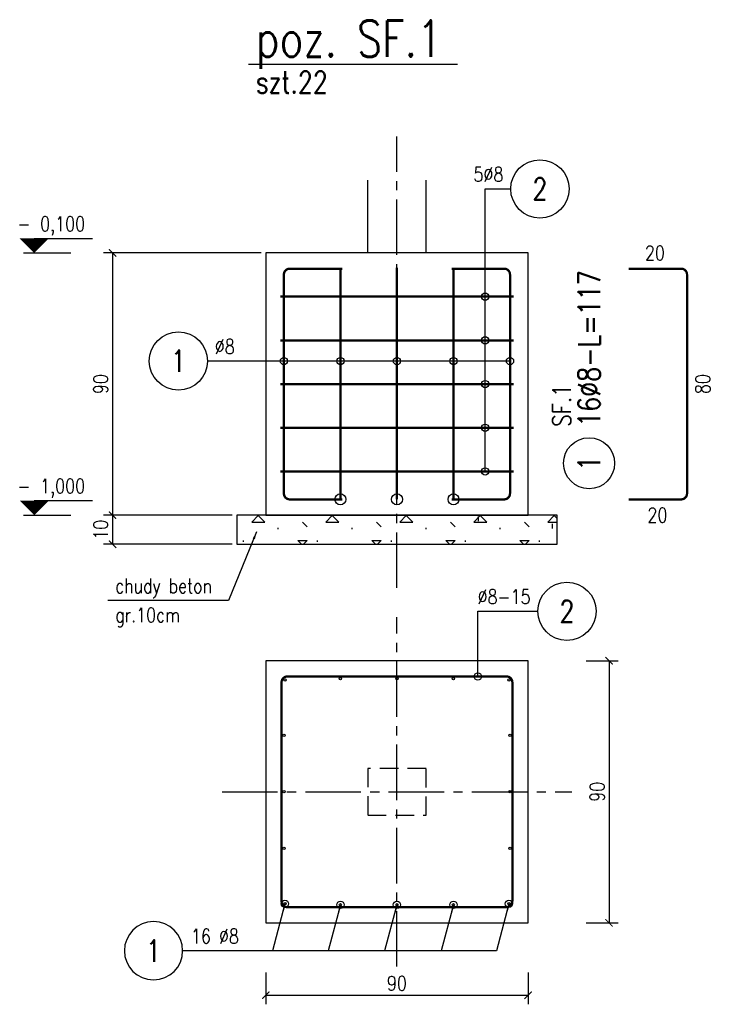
# Model space of a CAD drawing. Header units: millimetres. Extents: x -1338 to 3882, y -2854 to -470.
# Tile 4 of 7: x 1152 to 1389, y -1217 to -879. Entities that reach past the tile are written whole.
import ezdxf
from ezdxf.enums import TextEntityAlignment as Align

# ---------------------------------------------------------------- set-up
doc = ezdxf.new("R2010")
doc.units = ezdxf.units.MM
doc.header["$PDMODE"] = 34
doc.header["$PDSIZE"] = 20
doc.linetypes.add('CENTER2', pattern=[28.575, 19.05, -3.175, 3.175, -3.175])
doc.linetypes.add('HIDDEN', pattern=[9.525, 6.35, -3.175])
for name, color, linetype in [('e-cad_cienkie', 1, 'Continuous'), ('e-cad_kontur', 2, 'Continuous'), ('e-cad_obok', 9, 'Continuous'), ('e-cad_opisy', 7, 'Continuous'), ('e-cad_osie', 6, 'CENTER2'), ('e-cad_prety_przekroj', 4, 'Continuous'), ('e-cad_prety_widok', 3, 'Continuous'), ('e-cad_strzemiona', 3, 'Continuous'), ('e-cad_ukryte', 1, 'HIDDEN'), ('e-cad_wymiary', 1, 'Continuous')]:
    doc.layers.add(name, color=color, linetype=linetype)
doc.layers.add('e-cad_rzutnie', color=61, linetype='Continuous', plot=False)
doc.styles.add('e-cad_1', font='simplex.shx', dxfattribs={"width": 0.8})
doc.dimstyles.new('e-cad_1_25_[cm]', dxfattribs={"dimscale": 2.5, "dimtxt": 2, "dimasz": 1, "dimexe": 1.25, "dimexo": 0.625, "dimtad": 1, "dimdec": 0, "dimrnd": 0.1, "dimzin": 1, "dimtxsty": 'e-cad_1', "dimblk": 'ARCHTICK', "dimcen": 2.5, "dimclrd": 256, "dimclre": 256, "dimclrt": 7, "dimadec": 0, "dimazin": 0, "dimtfac": 1, "dimtmove": 0, "dimatfit": 3, "dimfxl": 1, "dimarcsym": 0})

# ---------------------------------------------------------------- blocks, each defined once
blk = doc.blocks.new('e-cad_ZelbetOpis_7')
blk.add_circle((5, 5), 3.5)
at = {"layer": 'e-cad_opisy', "style": 'e-cad_1', "width": 0.8, "flags": 1}
for tag, p in [('SREDNICA', (25, 8)), ('KOD', (30, 8)), ('SZT', (25, 7)), ('GATUNEK_STALI', (25, 6.5)), ('DLUGOSC', (25, 7.5)), ('A', (30, 6.5)), ('HAK_1', (30, 7.5)), ('HAK_2', (30, 7)), ('OPIS_2', (25, 5.5)), ('KLASA_STALI', (25, 6)), ('C', (30, 5.5)), ('B', (30, 6)), ('D', (30, 5)), ('E', (30, 4.5)), ('F', (30, 4)), ('R', (30, 3.5)), ('HAK_1_DLUGOSC', (30, 3)), ('HAK_2_DLUGOSC', (30, 2.5)), ('KIERUNEK', (30, 2))]:
    blk.add_attdef(tag, p, '', height=0.3, dxfattribs=at)
at = {"layer": 'e-cad_opisy', "style": 'e-cad_1', "width": 0.8}
blk.add_attdef('NR', text='', height=3, dxfattribs=at).set_placement((5, 3.5), align=Align.CENTER)
for tag, p in [('OPIS_1', (10, 3.5)), ('UWAGI', (10, -6))]:
    blk.add_attdef(tag, p, '', height=3, dxfattribs=at)
at = {"layer": 'e-cad_rzutnie', "style": 'e-cad_1', "width": 0.8}
blk.add_attdef('POZYCJA', (10, 7.5), '', height=2.5, dxfattribs=at)
blk = doc.blocks.new('_ArchTick')
at = {"color": 0, "linetype": 'ByBlock', "const_width": 0.15}
blk.add_lwpolyline([(-0.5, -0.5), (0.5, 0.5)], dxfattribs=at)
blk = doc.blocks.new('*D54')
at = {"layer": 'Defpoints', "color": 0}
for p in [(1236.77, -1204.28), (1326.77, -1204.28), (1326.77, -1213.66)]:
    blk.add_point(p, dxfattribs=at)
at = {"layer": 'e-cad_wymiary', "lineweight": -2}
for p, q in [((1236.77, -1205.85), (1236.77, -1216.78)), ((1326.77, -1205.85), (1326.77, -1216.78)), ((1236.77, -1213.66), (1326.77, -1213.66))]:
    blk.add_line(p, q, dxfattribs=at)
at = {"layer": 'e-cad_wymiary', "lineweight": -2, "xscale": 2.5, "yscale": 2.5, "zscale": 2.5, "rotation": 180}
blk.add_blockref('_ArchTick', (1236.77, -1213.66), dxfattribs=at)
at = {"layer": 'e-cad_wymiary', "lineweight": -2, "xscale": 2.5, "yscale": 2.5, "zscale": 2.5}
blk.add_blockref('_ArchTick', (1326.77, -1213.66), dxfattribs=at)
at = {"layer": 'e-cad_wymiary', "color": 7, "insert": (1281.77, -1209.6), "char_height": 5, "attachment_point": 5, "style": 'e-cad_1'}
blk.add_mtext('90', dxfattribs=at)
blk = doc.blocks.new('*D55')
at = {"layer": 'Defpoints', "color": 0}
for p in [(1345.18, -1098.83), (1345.18, -1188.83), (1354.56, -1188.83)]:
    blk.add_point(p, dxfattribs=at)
at = {"layer": 'e-cad_wymiary', "lineweight": -2}
for p, q in [((1346.74, -1098.83), (1357.68, -1098.83)), ((1354.56, -1098.83), (1354.56, -1188.83)), ((1346.74, -1188.83), (1357.68, -1188.83))]:
    blk.add_line(p, q, dxfattribs=at)
at = {"layer": 'e-cad_wymiary', "lineweight": -2, "xscale": 2.5, "yscale": 2.5, "zscale": 2.5}
for p, rotation in [((1354.56, -1098.83), 90), ((1354.56, -1188.83), 270)]:
    blk.add_blockref('_ArchTick', p, dxfattribs=dict(at, rotation=rotation))
at = {"layer": 'e-cad_wymiary', "color": 7, "insert": (1350.49, -1143.83), "char_height": 5, "attachment_point": 5, "rotation": 90, "style": 'e-cad_1'}
blk.add_mtext('90', dxfattribs=at)
blk = doc.blocks.new('e-cad_ZelbetPozycja')
at = {"layer": 'e-cad_opisy', "ltscale": 0.04, "style": 'e-cad_1', "width": 0.8}
for tag, p, height in [('OPIS_1', (0, 1), 5), ('OPIS_2', (0, -4), 3), ('OPIS_4', (16, -4), 3), ('OPIS_3', (0, -6.5), 1.5)]:
    blk.add_attdef(tag, p, '', height=height, dxfattribs=at)
at = {"layer": 'e-cad_opisy', "ltscale": 0.04, "style": 'e-cad_1', "width": 0.8, "flags": 1}
for tag, p in [('POZYCJA', (0, -15)), ('ILOSC', (0, -20)), ('DODATEK', (0, -25))]:
    blk.add_attdef(tag, p, '', height=3, dxfattribs=at)
blk = doc.blocks.new('*D56')
at = {"layer": 'Defpoints', "color": 0}
for p in [(1236.77, -958.83), (1184.15, -1048.83), (1226.77, -1048.83)]:
    blk.add_point(p, dxfattribs=at)
at = {"layer": 'e-cad_wymiary', "lineweight": -2}
for p, q in [((1235.21, -958.83), (1181.02, -958.83)), ((1184.15, -958.83), (1184.15, -1048.83)), ((1225.21, -1048.83), (1181.02, -1048.83))]:
    blk.add_line(p, q, dxfattribs=at)
at = {"layer": 'e-cad_wymiary', "lineweight": -2, "xscale": 2.5, "yscale": 2.5, "zscale": 2.5}
for p, rotation in [((1184.15, -958.83), 90), ((1184.15, -1048.83), 270)]:
    blk.add_blockref('_ArchTick', p, dxfattribs=dict(at, rotation=rotation))
at = {"layer": 'e-cad_wymiary', "color": 7, "insert": (1180.09, -1003.83), "char_height": 5, "attachment_point": 5, "rotation": 90, "style": 'e-cad_1'}
blk.add_mtext('90', dxfattribs=at)
blk = doc.blocks.new('*D57')
at = {"layer": 'Defpoints', "color": 0}
for p in [(1226.77, -1048.83), (1184.15, -1058.83), (1226.77, -1058.83)]:
    blk.add_point(p, dxfattribs=at)
at = {"layer": 'e-cad_wymiary', "lineweight": -2}
for p, q in [((1225.21, -1048.83), (1181.02, -1048.83)), ((1184.15, -1048.83), (1184.15, -1058.83)), ((1225.21, -1058.83), (1181.02, -1058.83))]:
    blk.add_line(p, q, dxfattribs=at)
at = {"layer": 'e-cad_wymiary', "lineweight": -2, "xscale": 2.5, "yscale": 2.5, "zscale": 2.5}
for p, rotation in [((1184.15, -1048.83), 90), ((1184.15, -1058.83), 270)]:
    blk.add_blockref('_ArchTick', p, dxfattribs=dict(at, rotation=rotation))
at = {"layer": 'e-cad_wymiary', "color": 7, "insert": (1180.09, -1053.83), "char_height": 5, "attachment_point": 5, "rotation": 90, "style": 'e-cad_1'}
blk.add_mtext('10', dxfattribs=at)
blk = doc.blocks.new('e-cad_kota_2')
blk.add_line((0, 2), (8, 2))
blk.add_lwpolyline([(0, 0, 0, 4, 0), (0, 2, 4, 4, 0)], format="xyseb")
at = {"style": 'e-cad_1', "width": 0.8}
blk.add_attdef('ZNAK', text='', height=2, dxfattribs=at).set_placement((-0.5, 3), align=Align.RIGHT)
blk.add_attdef('RZEDNA', (0.8, 3), '', height=2, dxfattribs=at)
blk = doc.blocks.new('e-cad_ZelbetOpisNiezliczalny_1L')
at = {"layer": 'e-cad_cienkie'}
blk.add_circle((-4, 0), 4, dxfattribs=at)
at = {"layer": 'e-cad_opisy', "ltscale": 0.04, "style": 'e-cad_1', "width": 0.8}
for tag, p in [('OPIS', (1, 1)), ('UWAGI', (1, -3))]:
    blk.add_attdef(tag, p, '', height=2, dxfattribs=at)
blk.add_attdef('NR', text='', height=3, dxfattribs=at).set_placement((-4, 0), align=Align.MIDDLE_CENTER)
blk = doc.blocks.new('e-cad_ZelbetOpisNiezliczalny_1P')
at = {"layer": 'e-cad_cienkie'}
blk.add_circle((4, 0), 4, dxfattribs=at)
at = {"layer": 'e-cad_opisy', "ltscale": 0.04, "style": 'e-cad_1', "width": 0.8}
for tag, p in [('OPIS', (-1, 1)), ('UWAGI', (-1, -3))]:
    blk.add_attdef(tag, text='', height=2, dxfattribs=at).set_placement(p, align=Align.RIGHT)
blk.add_attdef('NR', text='', height=3, dxfattribs=at).set_placement((4, 0), align=Align.MIDDLE_CENTER)

msp = doc.modelspace()

# ---------------------------------------------------------------- hatches: boundary and pattern name
at = {"layer": 'e-cad_obok'}
h = msp.add_hatch(dxfattribs=at)
h.set_pattern_fill('CONCRE', color=256, style=0)
h.set_pattern_definition([(0, (0, 45.695), (25.4, 25.4), [3.175, -22.225]), (90, (0, 45.695), (-25.4, 25.4), [3.175, -22.225]), (135, (3.175, 45.695), (-25.4, 2e-15), [4.49013, -31.4309]), (0, (3.175, 59.983), (25.4, 25.4), [3.175, -22.225]), (45, (4.763, 58.395), (0, 25.4), [2.24506, -33.67596]), (135, (4.763, 58.395), (-25.4, 2e-15), [2.24506, -33.67596]), (0, (12.7, 66.333), (25.4, 25.4), [4.49013, -20.90987]), (45, (12.7, 66.333), (0, 25.4), [3.175, -32.74603]), (135, (17.19, 66.333), (-25.4, 2e-15), [3.175, -32.74603]), (90, (17.462, 52.045), (-25.4, 25.4), [3.175, -22.225]), (45, (17.462, 52.045), (0, 25.4), [2.24506, -33.67596]), (135, (19.05, 53.633), (-25.4, 2e-15), [2.24506, -33.67596]), (0, (3.175, 52.045), (25.4, 25.4), [1.5875, -21.2725]), (0, (22.225, 58.395), (25.4, 25.4), [1.5875, -21.2725]), (90, (14.287, 61.57), (-25.4, 25.4), [1.5875, -21.2725]), (135, (17.462, 47.283), (-25.4, 2e-15), [2.24506, -33.67596]), (135, (6.35, 64.745), (-25.4, 2e-15), [2.24506, -33.67596]), (45, (11.906, 54.03), (0, 25.4), [2.24506, -33.67596]), (90, (8.73, 48.87), (-25.4, 25.4), [0.39687, -25.00313]), (90, (9.922, 59.586), (-25.4, 25.4), [0.39687, -25.00313]), (90, (21.828, 63.952), (-25.4, 25.4), [0.39687, -25.00313]), (90, (22.225, 50.458), (-25.4, 25.4), [0.39687, -25.00313])])
h.paths.add_polyline_path([(1226.77, -1058.83), (1226.77, -1048.83), (1336.77, -1048.83), (1336.77, -1058.83)])
at = {"layer": 'e-cad_prety_przekroj'}
h = msp.add_hatch(color=256, dxfattribs=at)
edge = h.paths.add_edge_path()
edge.add_ellipse((1243.33, -1105.39), major_axis=(0.283, 0.283), ratio=1, start_angle=315, end_angle=675)
h = msp.add_hatch(color=256, dxfattribs=at)
edge = h.paths.add_edge_path()
edge.add_ellipse((1262.37, -1105.03), major_axis=(0.283, 0.283), ratio=1, start_angle=315, end_angle=675)
h = msp.add_hatch(color=256, dxfattribs=at)
edge = h.paths.add_edge_path()
edge.add_ellipse((1281.77, -1105.03), major_axis=(0.389, 0.091), ratio=1, start_angle=346.7931, end_angle=706.7931)
h = msp.add_hatch(color=256, dxfattribs=at)
edge = h.paths.add_edge_path()
edge.add_ellipse((1301.17, -1105.03), major_axis=(0.283, 0.283), ratio=1, start_angle=315, end_angle=675)
h = msp.add_hatch(color=256, dxfattribs=at)
edge = h.paths.add_edge_path()
edge.add_ellipse((1320.21, -1105.39), major_axis=(0.283, 0.283), ratio=1, start_angle=315, end_angle=675)
h = msp.add_hatch(color=256, dxfattribs=at)
edge = h.paths.add_edge_path()
edge.add_ellipse((1242.97, -1124.43), major_axis=(0.283, 0.283), ratio=1, start_angle=315, end_angle=675)
h = msp.add_hatch(color=256, dxfattribs=at)
edge = h.paths.add_edge_path()
edge.add_ellipse((1320.57, -1124.43), major_axis=(0.283, 0.283), ratio=1, start_angle=315, end_angle=675)
h = msp.add_hatch(color=256, dxfattribs=at)
edge = h.paths.add_edge_path()
edge.add_ellipse((1242.97, -1143.83), major_axis=(0.283, 0.283), ratio=1, start_angle=315, end_angle=675)
h = msp.add_hatch(color=256, dxfattribs=at)
edge = h.paths.add_edge_path()
edge.add_ellipse((1320.57, -1143.83), major_axis=(0.283, 0.283), ratio=1, start_angle=315, end_angle=675)
h = msp.add_hatch(color=256, dxfattribs=at)
edge = h.paths.add_edge_path()
edge.add_ellipse((1242.97, -1163.23), major_axis=(0.389, 0.091), ratio=1, start_angle=346.7931, end_angle=706.7931)
h = msp.add_hatch(color=256, dxfattribs=at)
edge = h.paths.add_edge_path()
edge.add_ellipse((1320.57, -1163.23), major_axis=(0.389, 0.091), ratio=1, start_angle=346.7931, end_angle=706.7931)
h = msp.add_hatch(color=256, dxfattribs=at)
edge = h.paths.add_edge_path()
edge.add_ellipse((1243.33, -1182.27), major_axis=(0.283, 0.283), ratio=1, start_angle=315, end_angle=675)
h = msp.add_hatch(color=256, dxfattribs=at)
edge = h.paths.add_edge_path()
edge.add_ellipse((1262.37, -1182.63), major_axis=(0.283, 0.283), ratio=1, start_angle=315, end_angle=675)
h = msp.add_hatch(color=256, dxfattribs=at)
edge = h.paths.add_edge_path()
edge.add_ellipse((1281.77, -1182.63), major_axis=(0.389, 0.091), ratio=1, start_angle=346.7931, end_angle=706.7931)
h = msp.add_hatch(color=256, dxfattribs=at)
edge = h.paths.add_edge_path()
edge.add_ellipse((1301.17, -1182.63), major_axis=(0.283, 0.283), ratio=1, start_angle=315, end_angle=675)
h = msp.add_hatch(color=256, dxfattribs=at)
edge = h.paths.add_edge_path()
edge.add_ellipse((1320.21, -1182.27), major_axis=(0.283, 0.283), ratio=1, start_angle=315, end_angle=675)

# ---------------------------------------------------------------- linework, layer by layer
at = {"layer": 'e-cad_cienkie'}
for p, q in [((1153.54, -958.83), (1169.79, -958.83)), ((1153.54, -1048.83), (1169.79, -1048.83)), ((1315.89, -1198.41), (1208.22, -1198.41))]:
    msp.add_line(p, q, dxfattribs=at)
for points in [[(1271.77, -958.83), (1271.77, -933.83)], [(1291.77, -958.83), (1291.77, -933.83)]]:
    msp.add_lwpolyline(points, dxfattribs=at)
for centre in [(1262.37, -1043.43), (1281.77, -1043.43), (1301.17, -1043.43)]:
    msp.add_circle(centre, 1.88, dxfattribs=at)
at = {"layer": 'e-cad_kontur'}
for points in [[(1236.77, -1048.83), (1326.77, -1048.83), (1326.77, -958.83), (1326.77, -958.83), (1326.77, -958.83), (1236.77, -958.83), (1236.77, -958.83), (1236.77, -958.83), (1236.77, -1048.83)], [(1236.77, -1188.83), (1326.77, -1188.83), (1326.77, -1098.83), (1236.77, -1098.83), (1236.77, -1188.83)], [(1236.77, -1188.83), (1326.77, -1188.83), (1326.77, -1098.83), (1236.77, -1098.83), (1236.77, -1188.83)]]:
    msp.add_lwpolyline(points, dxfattribs=at)
at = {"layer": 'e-cad_obok'}
msp.add_lwpolyline([(1226.77, -1058.83), (1336.77, -1058.83), (1336.77, -1048.83), (1226.77, -1048.83), (1226.77, -1058.83)], dxfattribs=at)
at = {"layer": 'e-cad_osie'}
for points in [[(1281.77, -1073.83), (1281.77, -918.83)], [(1281.77, -1203.83), (1281.77, -1083.83)], [(1221.77, -1143.83), (1341.77, -1143.83)]]:
    msp.add_lwpolyline(points, dxfattribs=at)
at = {"layer": 'e-cad_prety_przekroj'}
for centre in [(1243.33, -1105.39), (1262.37, -1105.03), (1281.77, -1105.03), (1301.17, -1105.03), (1320.21, -1105.39), (1242.97, -1124.43), (1320.57, -1124.43), (1242.97, -1143.83), (1320.57, -1143.83), (1242.97, -1163.23), (1320.57, -1163.23), (1243.33, -1182.27), (1262.37, -1182.63), (1281.77, -1182.63), (1301.17, -1182.63), (1320.21, -1182.27)]:
    msp.add_circle(centre, 0.4, dxfattribs=at)
at = {"layer": 'e-cad_prety_widok'}
for points in [[(1262.97, -964.23, 0.8, 0.8, 0), (1244.97, -964.23, 0.8, 0.8, 0.414214), (1242.97, -966.23, 0.8, 0.8, 0), (1242.97, -1041.43, 0.8, 0.8, 0.414214), (1244.97, -1043.43, 0.8, 0.8, 0), (1262.97, -1043.43, 0, 0, 0)], [(1262.37, -963.83, 0.8, 0.8, 0), (1262.37, -1043.43, 0, 0, 0)], [(1281.77, -963.83, 0.8, 0.8, 0), (1281.77, -1043.43, 0, 0, 0)], [(1300.57, -964.23, 0.8, 0.8, 0), (1318.57, -964.23, 0.8, 0.8, -0.414214), (1320.57, -966.23, 0.8, 0.8, 0), (1320.57, -1041.43, 0.8, 0.8, -0.414214), (1318.57, -1043.43, 0.8, 0.8, 0), (1300.57, -1043.43, 0, 0, 0)], [(1301.17, -963.83, 0.8, 0.8, 0), (1301.17, -1043.43, 0, 0, 0)], [(1361.32, -964.23, 0.8, 0.8, 0), (1379.32, -964.23, 0.8, 0.8, -0.414214), (1381.32, -966.23, 0.8, 0.8, 0), (1381.32, -1041.43, 0.8, 0.8, -0.414214), (1379.32, -1043.43, 0.8, 0.8, 0), (1361.32, -1043.43, 0, 0, 0)], [(1241.77, -973.83, 0.8, 0.8, 0), (1321.77, -973.83, 0, 0, 0)], [(1241.77, -988.83, 0.8, 0.8, 0), (1321.77, -988.83, 0, 0, 0)], [(1241.77, -1003.83, 0.8, 0.8, 0), (1321.77, -1003.83, 0, 0, 0)], [(1241.77, -1018.83, 0.8, 0.8, 0), (1321.77, -1018.83, 0, 0, 0)], [(1241.77, -1033.83, 0.8, 0.8, 0), (1321.77, -1033.83, 0, 0, 0)]]:
    msp.add_lwpolyline(points, format="xyseb", dxfattribs=at)
at = {"layer": 'e-cad_strzemiona'}
msp.add_lwpolyline([(1252.17, -1104.23, 0.8, 0.8, 0), (1244.17, -1104.23, 0.8, 0.8, 0.414214), (1242.17, -1106.23, 0.8, 0.8, 0), (1242.17, -1181.43, 0.8, 0.8, 0.414214), (1244.17, -1183.43, 0.8, 0.8, 0), (1319.37, -1183.43, 0.8, 0.8, 0.414214), (1321.37, -1181.43, 0.8, 0.8, 0), (1321.37, -1106.23, 0.8, 0.8, 0.414214), (1319.37, -1104.23, 0.8, 0.8, 0), (1244.17, -1104.23, 0.8, 0.8, 0.414214), (1242.17, -1106.23, 0.8, 0.8, 0), (1242.17, -1114.23, 0, 0, 0)], format="xyseb", dxfattribs=at)
at = {"layer": 'e-cad_ukryte'}
msp.add_lwpolyline([(1271.77, -1151.83), (1291.77, -1151.83), (1291.77, -1135.83), (1271.77, -1135.83), (1271.77, -1151.83)], dxfattribs=at)
at = {"layer": 'e-cad_wymiary'}
for centre in [(1312.03, -973.83), (1312.03, -988.83), (1312.03, -1003.83), (1312.03, -1018.83)]:
    msp.add_circle(centre, 1.25, dxfattribs=at)

# ---------------------------------------------------------------- block references
at = {"layer": 'e-cad_opisy', "xscale": 2.5, "yscale": 2.5, "zscale": 2.5}
for name, p, values in [('e-cad_ZelbetPozycja', (1233.36, -893.97), {'OPIS_1': 'poz. SF.1', 'OPIS_2': 'szt.22'}), ('e-cad_ZelbetOpisNiezliczalny_1P', (1320.82, -936.84), {'OPIS': '5%%c8', 'NR': '2'}), ('e-cad_kota_2', (1157.29, -958.83), {'RZEDNA': '0,100', 'ZNAK': '-'}), ('e-cad_ZelbetOpisNiezliczalny_1L', (1216.76, -995.94), {'OPIS': '%%c8', 'NR': '1'}), ('e-cad_kota_2', (1157.29, -1048.83), {'RZEDNA': '1,000', 'ZNAK': '-'}), ('e-cad_ZelbetOpisNiezliczalny_1P', (1330.11, -1081.85), {'OPIS': '%%c8-15', 'NR': '2'})]:
    msp.add_blockref(name, p, dxfattribs=at).add_auto_attribs(values)
at = {"layer": 'e-cad_opisy', "xscale": 2.5, "yscale": 2.5, "zscale": 2.5, "rotation": 90}
msp.add_blockref('e-cad_ZelbetOpis_7', (1360.21, -1043.52), dxfattribs=at).add_auto_attribs({'OPIS_1': '16%%c8-L=117', 'NR': '1', 'POZYCJA': 'SF.1'})
at = {"layer": 'e-cad_opisy'}
ref = msp.add_blockref('e-cad_ZelbetOpisNiezliczalny_1P', (1208.22, -1198.41), dxfattribs=dict(at, xscale=-2.5, yscale=2.5, zscale=2.5))
ref.add_attrib('OPIS', '16 %%c8', dxfattribs={"height": 5, "style": 'e-cad_1', "width": 0.8}).set_placement((1227.53, -1195.91), align=Align.RIGHT)
ref.add_attrib('NR', '1', dxfattribs={"height": 7.5, "style": 'e-cad_1', "width": 0.8}).set_placement((1198.22, -1198.41), align=Align.MIDDLE_CENTER)

# ---------------------------------------------------------------- texts
at = {"layer": 'e-cad_opisy', "style": 'e-cad_1', "width": 0.8}
for p in [(1370.32, -958.83), (1371.18, -1048.83)]:
    msp.add_text('20', height=5, dxfattribs=at).set_placement(p, align=Align.MIDDLE_CENTER)
msp.add_text('80', height=5, rotation=90, dxfattribs=at).set_placement((1386.72, -1003.83), align=Align.MIDDLE_CENTER)
for s, p in [('chudy beton', (1185.06, -1075.63)), ('gr.10cm', (1185.06, -1085.63))]:
    msp.add_text(s, height=5, dxfattribs=at).set_placement(p)

# ---------------------------------------------------------------- dimensions: what is measured, and where the dimension line sits
at = {"layer": 'e-cad_wymiary'}
dim = msp.add_linear_dim(base=(1184.15, -1048.83), p1=(1236.77, -958.83), p2=(1226.77, -1048.83), angle=90, dimstyle='e-cad_1_25_[cm]', dxfattribs=at)
dim.commit()
dim.dimension.update_dxf_attribs({"geometry": '*D56', "text_midpoint": (1180.09, -1003.83)})
dim = msp.add_linear_dim(base=(1184.15, -1058.83), p1=(1226.77, -1048.83), p2=(1226.77, -1058.83), angle=90, dimstyle='e-cad_1_25_[cm]', override={"dimtmove": 1}, dxfattribs=at)
dim.commit()
dim.dimension.update_dxf_attribs({"geometry": '*D57', "text_midpoint": (1180.09, -1053.83)})
for p1, p2, distance, picture, middle in [((1345.18, -1098.83), (1345.18, -1188.83), 9.38, '*D55', (1350.49, -1143.83)), ((1236.77, -1204.28), (1326.77, -1204.28), -9.38, '*D54', (1281.77, -1209.6))]:
    dim = msp.add_aligned_dim(p1=p1, p2=p2, distance=distance, dimstyle='e-cad_1_25_[cm]', dxfattribs=at)
    dim.commit()
    dim.dimension.update_dxf_attribs({"geometry": picture, "text_midpoint": middle})

# ---------------------------------------------------------------- leaders
at = {"layer": 'e-cad_cienkie', "has_arrowhead": 0}
msp.add_leader([(1230.86, -893.97), (1302.55, -893.97)], dimstyle='e-cad_1_25_[cm]', dxfattribs=at)
at = {"layer": 'e-cad_cienkie'}
for points in [[(1312.03, -1033.83), (1312.03, -936.84), (1320.82, -936.84)], [(1320.57, -995.94), (1216.76, -995.94)], [(1242.97, -995.94), (1216.76, -995.94)], [(1262.37, -995.94), (1236.16, -995.94)], [(1281.77, -995.94), (1255.56, -995.94)], [(1301.17, -995.94), (1274.96, -995.94)], [(1309.52, -1104.23), (1309.52, -1081.85), (1330.11, -1081.85)], [(1243.33, -1182.27), (1239.01, -1198.41)], [(1262.37, -1182.63), (1258.15, -1198.41)], [(1281.77, -1182.63), (1277.55, -1198.41)], [(1301.17, -1182.63), (1296.95, -1198.41)], [(1320.21, -1182.27), (1315.89, -1198.41)]]:
    msp.add_leader(points, dimstyle='e-cad_1_25_[cm]', override={"dimldrblk": 'Origin'}, dxfattribs=at)
msp.add_leader([(1233.61, -1054.59), (1223.94, -1078.13), (1182.56, -1078.13)], dimstyle='e-cad_1_25_[cm]', dxfattribs=at)

doc.saveas('drawing.dxf')
